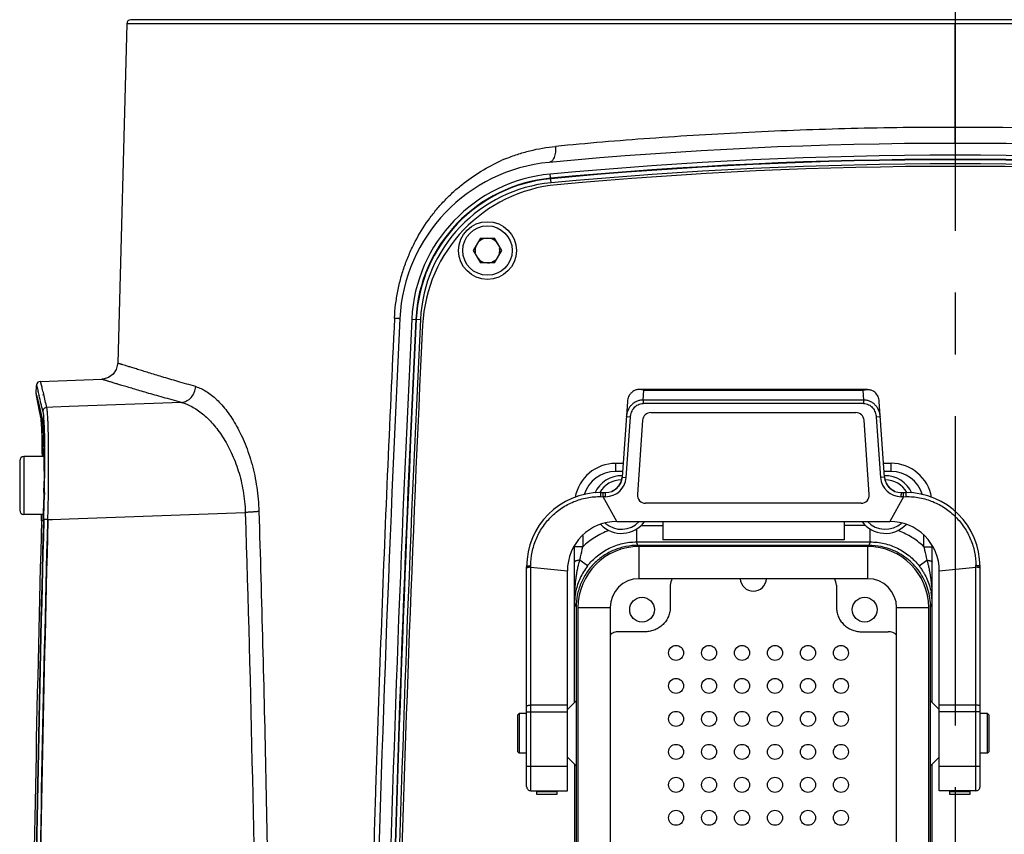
# Model space of a CAD drawing. Header units: millimetres. Extents: x 5828 to 6704, y 123 to 421.
# Tile 72 of 256: x 6335.2 to 6341.17, y 230.68 to 235.62. Entities that reach past the tile are written whole.
import ezdxf

# ---------------------------------------------------------------- set-up
doc = ezdxf.new("R2010")
doc.units = ezdxf.units.MM
doc.linetypes.add('CENTER', pattern=[0.6, 0.375, -0.075, 0.075, -0.075])
for name, color, linetype in [('中心线', 7, 'Continuous'), ('外形图', 7, 'Continuous'), ('尺寸标注', 7, 'Continuous')]:
    doc.layers.add(name, color=color, linetype=linetype)
doc.styles.add('微软雅黑', font='msyh.ttc', dxfattribs={"height": 1.5})
doc.dimstyles.new('尺寸标注_1_20比例', dxfattribs={"dimtxt": 1.5, "dimasz": 1.25, "dimexe": 0.5, "dimexo": 0.4, "dimgap": 0.5, "dimtad": 1, "dimdec": 1, "dimlfac": 20, "dimdsep": 46, "dimtxsty": '微软雅黑', "dimcen": 0.09, "dimadec": 0, "dimazin": 0, "dimtp": 0.01, "dimtm": 0.01, "dimtfac": 1, "dimtdec": 1, "dimtofl": 0, "dimtmove": 0, "dimatfit": 3, "dimfxl": 1, "dimtolj": 1, "dimarcsym": 0})

# ---------------------------------------------------------------- blocks, each defined once
blk = doc.blocks.new('*D1070')
at = {"layer": 'Defpoints', "color": 0}
for p in [(6340.876, 234.8693), (6346.4981, 225.3693), (6353.0302, 225.3693)]:
    blk.add_point(p, dxfattribs=at)
at = {"layer": '尺寸标注', "color": 0, "lineweight": -2}
for p, q in [((6341.276, 234.8693), (6353.5302, 234.8693)), ((6353.0302, 233.6193), (6353.0302, 226.6193)), ((6346.8981, 225.3693), (6353.5302, 225.3693))]:
    blk.add_line(p, q, dxfattribs=at)
at = {"layer": '尺寸标注', "color": 0}
for points in [[(6353.2385, 233.6193), (6352.8218, 233.6193), (6353.0302, 234.8693)], [(6352.8218, 226.6193), (6353.2385, 226.6193), (6353.0302, 225.3693)]]:
    blk.add_solid(points, dxfattribs=at)
at = {"layer": '尺寸标注', "color": 0, "insert": (6351.7564, 230.1193), "char_height": 1.5, "attachment_point": 5, "rotation": 90, "style": '微软雅黑'}
blk.add_mtext('\\A1;\\A1;{\\fAlibaba PuHuiTi 3.0 55 Regular|b0|i0|c134|p18;190}', dxfattribs=at)

msp = doc.modelspace()

# ---------------------------------------------------------------- linework, layer by layer
at = {"layer": '中心线', "linetype": 'CENTER', "ltscale": 5}
msp.add_line((6340.876, 281.2143), (6340.876, 224.7506), dxfattribs=at)
at = {"layer": '外形图', "linetype": 'ByBlock'}
for p, q in [((6335.8506, 235.5951), (6335.7957, 233.5362)), ((6345.9014, 235.5951), (6335.8506, 235.5951)), ((6345.8764, 235.6193), (6335.8756, 235.6193)), ((6340.876, 234.8693), (6340.876, 235.5951)), ((6338.4244, 234.6302), (6338.4195, 234.6826)), ((6337.9952, 234.2943), (6337.9519, 234.2193)), ((6337.9952, 234.2943), (6338.0818, 234.2943)), ((6338.1251, 234.2193), (6338.0818, 234.2943)), ((6337.9519, 234.2193), (6337.9952, 234.1443)), ((6338.0818, 234.1443), (6338.1251, 234.2193)), ((6338.0818, 234.1443), (6337.9952, 234.1443)), ((6337.5791, 233.8039), (6337.6317, 233.8013)), ((6335.3009, 233.3511), (6335.3026, 233.4008)), ((6335.3268, 233.4255), (6335.6992, 233.4385)), ((6335.3035, 233.3301), (6335.3076, 233.3076)), ((6335.3045, 233.3274), (6335.3046, 233.3267)), ((6335.3051, 233.3346), (6335.3061, 233.3309)), ((6335.3061, 233.3309), (6335.3073, 233.3262)), ((6335.3073, 233.3262), (6335.3088, 233.3205)), ((6335.3083, 233.3267), (6335.3081, 233.3275)), ((6335.3186, 233.3419), (6335.3189, 233.3408)), ((6335.3407, 233.3466), (6335.341, 233.3453)), ((6335.341, 233.3453), (6335.3418, 233.3412)), ((6335.347, 233.3477), (6335.3467, 233.349)), ((6340.3428, 233.3764), (6338.9592, 233.3764)), ((6338.986, 233.3726), (6338.9592, 233.3764)), ((6338.9819, 233.3128), (6338.986, 233.3726)), ((6338.986, 233.3726), (6340.316, 233.3726)), ((6340.316, 233.3726), (6340.3428, 233.3764)), ((6340.316, 233.3726), (6340.3201, 233.3128)), ((6335.3076, 233.3076), (6335.3112, 233.2883)), ((6335.3088, 233.3205), (6335.3115, 233.3098)), ((6335.3112, 233.2883), (6335.3198, 233.2444)), ((6335.3115, 233.3098), (6335.3148, 233.2963)), ((6335.3148, 233.2963), (6335.3273, 233.2438)), ((6335.4013, 233.2696), (6335.3656, 233.2683)), ((6335.5021, 233.2732), (6335.4013, 233.2696)), ((6336.1818, 233.2975), (6335.5021, 233.2732)), ((6338.8869, 233.3039), (6338.8548, 232.8444)), ((6340.3201, 233.3128), (6338.9819, 233.3128)), ((6338.9819, 233.3128), (6338.9819, 233.2916)), ((6340.3201, 233.2916), (6338.9819, 233.2916)), ((6340.3201, 233.3128), (6340.3201, 233.2916)), ((6340.4472, 232.8444), (6340.4151, 233.3039)), ((6335.3198, 233.2444), (6335.331, 233.1885)), ((6335.3273, 233.2438), (6335.3402, 233.188)), ((6338.8797, 232.8427), (6338.9053, 233.2084)), ((6338.9053, 233.2084), (6338.8804, 233.2102)), ((6339.0291, 233.2364), (6340.2729, 233.2364)), ((6340.4216, 233.2102), (6340.3967, 233.2084)), ((6340.3967, 233.2084), (6340.4223, 232.8427)), ((6335.331, 233.1885), (6335.3305, 233.1942)), ((6335.3312, 233.1877), (6335.331, 233.1885)), ((6335.3312, 233.1877), (6335.3328, 233.1747)), ((6335.3328, 233.1747), (6335.3355, 233.1333)), ((6335.3402, 233.188), (6335.3396, 233.1944)), ((6335.3404, 233.1872), (6335.3402, 233.188)), ((6335.3404, 233.1872), (6335.3423, 233.1738)), ((6335.3423, 233.1738), (6335.3454, 233.132)), ((6338.9792, 233.1899), (6338.9477, 232.7399)), ((6340.3543, 232.7399), (6340.3228, 233.1899)), ((6335.3493, 232.9693), (6335.2262, 232.9693)), ((6335.2262, 232.9693), (6335.2262, 232.6193)), ((6335.3386, 232.9708), (6335.3386, 232.9793)), ((6335.3493, 232.9724), (6335.3494, 232.8532)), ((6335.2012, 232.9443), (6335.2012, 232.6444)), ((6338.8162, 232.9289), (6338.8607, 232.9289)), ((6340.4413, 232.9289), (6340.4859, 232.9289)), ((6340.486, 232.8789), (6340.486, 232.9289)), ((6335.3494, 232.8532), (6335.3477, 232.7092)), ((6335.3495, 232.8596), (6335.3493, 232.8388)), ((6335.3495, 232.8818), (6335.3495, 232.8694)), ((6335.3495, 232.8694), (6335.3495, 232.8596)), ((6335.3521, 232.8606), (6335.352, 232.8393)), ((6335.3522, 232.8703), (6335.3521, 232.8606)), ((6335.3523, 232.8814), (6335.3522, 232.8703)), ((6335.3523, 232.894), (6335.3523, 232.8814)), ((6338.8572, 232.8789), (6338.816, 232.8789)), ((6340.486, 232.8789), (6340.4448, 232.8789)), ((6335.3493, 232.8388), (6335.3492, 232.8208)), ((6338.8413, 232.8029), (6338.837, 232.7956)), ((6338.8509, 232.8268), (6338.8488, 232.8199)), ((6338.8548, 232.8444), (6338.8797, 232.8427)), ((6340.4472, 232.8444), (6340.4223, 232.8427)), ((6340.4662, 232.7939), (6340.4624, 232.7998)), ((6335.348, 232.729), (6335.3479, 232.7193)), ((6335.3484, 232.7516), (6335.348, 232.729)), ((6335.3505, 232.7294), (6335.3504, 232.7196)), ((6335.3508, 232.7459), (6335.3505, 232.7294)), ((6335.3509, 232.751), (6335.3508, 232.7459)), ((6338.726, 232.7514), (6338.755, 232.7514)), ((6338.7264, 232.7268), (6338.7399, 232.7265)), ((6338.7399, 232.7264), (6338.7399, 232.7514)), ((6338.7551, 232.7264), (6338.7399, 232.7264)), ((6338.8232, 232.5764), (6338.7399, 232.7264)), ((6338.755, 232.7264), (6338.755, 232.7514)), ((6338.8254, 232.7812), (6338.8207, 232.7766)), ((6340.5621, 232.7264), (6340.4788, 232.5764)), ((6340.4845, 232.7739), (6340.4796, 232.7782)), ((6340.5002, 232.7633), (6340.4949, 232.7664)), ((6340.5621, 232.7264), (6340.5469, 232.7264)), ((6340.547, 232.7514), (6340.576, 232.7514)), ((6340.547, 232.7514), (6340.547, 232.7389)), ((6340.5621, 232.7264), (6340.5621, 232.7514)), ((6340.5621, 232.7265), (6340.5756, 232.7267)), ((6335.3477, 232.7092), (6335.3448, 232.5815)), ((6335.3478, 232.715), (6335.3477, 232.7079)), ((6335.3479, 232.7193), (6335.3478, 232.715)), ((6335.3504, 232.7196), (6335.3502, 232.7081)), ((6340.3044, 232.6864), (6338.9976, 232.6864)), ((6335.3457, 232.6193), (6335.2262, 232.6193)), ((6335.3342, 232.6193), (6335.3334, 232.5811)), ((6335.5006, 232.5925), (6336.5694, 232.631)), ((6335.3474, 232.5865), (6335.3473, 232.5815)), ((6335.3722, 232.581), (6335.3724, 232.5878)), ((6335.3723, 232.5878), (6335.4006, 232.5889)), ((6335.4006, 232.5889), (6335.5006, 232.5925)), ((6338.8232, 232.5764), (6340.4788, 232.5764)), ((6338.9716, 232.552), (6339.101, 232.552)), ((6339.101, 232.5764), (6339.101, 232.4654)), ((6340.201, 232.5764), (6340.201, 232.4654)), ((6340.3304, 232.552), (6340.201, 232.552)), ((6338.616, 232.4914), (6338.616, 232.4224)), ((6338.942, 232.5294), (6338.942, 232.4521)), ((6340.36, 232.4521), (6340.36, 232.5294)), ((6340.686, 232.4224), (6340.686, 232.4929)), ((6338.566, 231.4787), (6338.566, 232.4287)), ((6338.942, 232.4521), (6340.36, 232.4521)), ((6338.9509, 232.4314), (6338.942, 232.4521)), ((6340.3511, 232.4314), (6338.9509, 232.4314)), ((6340.201, 232.4654), (6339.101, 232.4654)), ((6340.36, 232.4521), (6340.3511, 232.4314)), ((6340.736, 231.4787), (6340.736, 232.4302)), ((6338.616, 232.4224), (6338.566, 232.4224)), ((6340.3448, 232.4239), (6338.9573, 232.4239)), ((6338.9573, 232.4239), (6338.9573, 232.2289)), ((6340.3448, 232.2289), (6340.3448, 232.4239)), ((6340.686, 232.4224), (6340.736, 232.4224)), ((6338.6452, 232.3061), (6338.5993, 232.3415)), ((6340.6568, 232.3061), (6340.7027, 232.3415)), ((6338.276, 230.9682), (6338.276, 232.3014)), ((6338.301, 232.2988), (6338.5232, 232.2764)), ((6338.301, 231.4624), (6338.301, 232.2988)), ((6338.5232, 230.9432), (6338.5232, 232.2764)), ((6340.7788, 232.2764), (6341.001, 232.2988)), ((6340.7788, 230.9432), (6340.7788, 232.2764)), ((6341.001, 231.4624), (6341.001, 232.2988)), ((6341.026, 230.9682), (6341.026, 232.3014)), ((6340.3448, 232.2289), (6338.9573, 232.2289)), ((6339.1473, 232.1889), (6339.1473, 232.0576)), ((6340.1548, 232.1889), (6340.1548, 232.0576)), ((6338.5678, 232.113), (6338.566, 232.0797)), ((6338.566, 232.0797), (6338.576, 232.0564)), ((6340.726, 232.0564), (6340.736, 232.0797)), ((6338.576, 232.0564), (6338.576, 230.1851)), ((6338.5873, 232.0539), (6338.7823, 232.0539)), ((6338.5873, 232.0539), (6338.5873, 228.1539)), ((6338.7823, 232.0539), (6338.7823, 228.1539)), ((6340.5198, 232.0539), (6340.7148, 232.0539)), ((6340.5198, 228.1539), (6340.5198, 232.0539)), ((6340.7148, 228.1539), (6340.7148, 232.0539)), ((6340.726, 228.1513), (6340.726, 232.0564)), ((6338.9973, 231.9076), (6338.8335, 231.9076)), ((6340.3047, 231.9076), (6340.4685, 231.9076)), ((6338.5259, 231.4386), (6338.5737, 231.4864)), ((6340.7761, 231.4386), (6340.7283, 231.4864)), ((6338.276, 231.4211), (6338.5232, 231.4211)), ((6338.5232, 231.4624), (6338.301, 231.4624)), ((6338.301, 231.4211), (6338.301, 231.4624)), ((6338.301, 230.9432), (6338.301, 231.4211)), ((6341.001, 231.4624), (6340.7788, 231.4624)), ((6341.026, 231.4211), (6340.7788, 231.4211)), ((6341.001, 231.4211), (6341.001, 231.4624)), ((6341.001, 230.9432), (6341.001, 231.4211)), ((6338.221, 231.4014), (6338.231, 231.4114)), ((6338.221, 231.4014), (6338.221, 231.1814)), ((6338.276, 231.4114), (6338.231, 231.4114)), ((6338.231, 231.4114), (6338.231, 231.1714)), ((6341.071, 231.4114), (6341.026, 231.4114)), ((6341.081, 231.4014), (6341.071, 231.4114)), ((6341.071, 231.1714), (6341.071, 231.4114)), ((6341.081, 231.1814), (6341.081, 231.4014)), ((6338.221, 231.1814), (6338.231, 231.1714)), ((6341.081, 231.1814), (6341.071, 231.1714)), ((6338.276, 231.1714), (6338.231, 231.1714)), ((6338.5232, 231.1469), (6338.5737, 231.0964)), ((6340.7788, 231.1469), (6340.7283, 231.0964)), ((6341.071, 231.1714), (6341.026, 231.1714)), ((6338.276, 231.0914), (6338.5232, 231.0914)), ((6338.566, 231.104), (6338.566, 229.1037)), ((6340.736, 229.1037), (6340.736, 231.104)), ((6340.7788, 231.0914), (6341.026, 231.0913)), ((6338.301, 230.9432), (6338.5232, 230.9432)), ((6338.3358, 230.9432), (6338.3358, 230.9226)), ((6338.3358, 230.9386), (6338.4608, 230.9386)), ((6338.4608, 230.9226), (6338.4608, 230.9432)), ((6341.001, 230.9432), (6340.7788, 230.9432)), ((6340.8413, 230.9432), (6340.8413, 230.9226)), ((6340.8413, 230.9386), (6340.9663, 230.9386)), ((6340.9663, 230.9226), (6340.9663, 230.9432)), ((6338.3358, 230.9226), (6338.4608, 230.9226)), ((6340.8413, 230.9226), (6340.9663, 230.9226))]:
    msp.add_line(p, q, dxfattribs=at)
for points in [[(6335.7957, 233.5362), (6335.7954, 233.5306), (6335.7868, 233.4973), (6335.7676, 233.4689), (6335.7399, 233.4488), (6335.707, 233.4391), (6335.6992, 233.4385)], [(6335.3045, 233.41), (6335.3029, 233.4042), (6335.3026, 233.4011), (6335.3026, 233.4009)], [(6335.3267, 233.4255), (6335.312, 233.42), (6335.3045, 233.41)], [(6335.3009, 233.3511), (6335.3009, 233.3505), (6335.3009, 233.3483), (6335.301, 233.3465), (6335.3012, 233.3448), (6335.3014, 233.343), (6335.3017, 233.341), (6335.302, 233.3388), (6335.3024, 233.3362), (6335.3029, 233.3333), (6335.3035, 233.3301)], [(6335.3033, 233.3407), (6335.3033, 233.3407), (6335.3034, 233.3404), (6335.3035, 233.34), (6335.3038, 233.3393), (6335.304, 233.3384), (6335.3043, 233.3373), (6335.3047, 233.3361), (6335.3051, 233.3346)], [(6335.3355, 233.1333), (6335.3375, 233.067), (6335.3386, 232.9745), (6335.3385, 232.9693)], [(6335.3454, 233.132), (6335.3479, 233.0652), (6335.3493, 232.9724)], [(6338.837, 232.7956), (6338.8333, 232.7903), (6338.8293, 232.7854), (6338.8254, 232.7812)], [(6338.8488, 232.8199), (6338.8463, 232.8134), (6338.8436, 232.8071), (6338.8413, 232.8029)], [(6338.8541, 232.8416), (6338.8527, 232.8341), (6338.8509, 232.8268)], [(6340.4559, 232.8128), (6340.4533, 232.8196), (6340.4511, 232.8267), (6340.4493, 232.8339), (6340.4488, 232.8367)], [(6340.4624, 232.7998), (6340.4589, 232.8062), (6340.4559, 232.8128)], [(6340.4796, 232.7782), (6340.4748, 232.783), (6340.4704, 232.7882), (6340.4662, 232.7939)], [(6338.8059, 232.7657), (6338.8008, 232.7628), (6338.7956, 232.7603), (6338.793, 232.7591)], [(6338.8207, 232.7766), (6338.8205, 232.7765), (6338.8158, 232.7725), (6338.8109, 232.7689), (6338.8059, 232.7657)], [(6340.4949, 232.7664), (6340.4896, 232.7699), (6340.4845, 232.7739)], [(6340.509, 232.7591), (6340.5055, 232.7607), (6340.5002, 232.7633)]]:
    msp.add_lwpolyline(points, dxfattribs=at)
for centre, radius in [((6338.0385, 234.2193), 0.175), ((6338.0385, 234.2193), 0.15), ((6338.976, 232.0414), 0.075), ((6340.326, 232.0414), 0.075), ((6339.1823, 231.7789), 0.0456), ((6339.3823, 231.7789), 0.0456), ((6339.5823, 231.7789), 0.0456), ((6339.7823, 231.7789), 0.0456), ((6339.9823, 231.7789), 0.0456), ((6340.1823, 231.7789), 0.0456), ((6339.1823, 231.5789), 0.0456), ((6339.3823, 231.5789), 0.0456), ((6339.5823, 231.5789), 0.0456), ((6339.7823, 231.5789), 0.0456), ((6339.9823, 231.5789), 0.0456), ((6340.1823, 231.5789), 0.0456), ((6339.1823, 231.3789), 0.0456), ((6339.3823, 231.3789), 0.0456), ((6339.5823, 231.3789), 0.0456), ((6339.7823, 231.3789), 0.0456), ((6339.9823, 231.3789), 0.0456), ((6340.1823, 231.3789), 0.0456), ((6339.1823, 231.1789), 0.0456), ((6339.3823, 231.1789), 0.0456), ((6339.5823, 231.1789), 0.0456), ((6339.7823, 231.1789), 0.0456), ((6339.9823, 231.1789), 0.0456), ((6340.1823, 231.1789), 0.0456), ((6339.1823, 230.9789), 0.0456), ((6339.3823, 230.9789), 0.0456), ((6339.5823, 230.9789), 0.0456), ((6339.7823, 230.9789), 0.0456), ((6339.9823, 230.9789), 0.0456), ((6340.1823, 230.9789), 0.0456), ((6339.1823, 230.7789), 0.0456), ((6339.3823, 230.7789), 0.0456), ((6339.5823, 230.7789), 0.0456), ((6339.7823, 230.7789), 0.0456), ((6339.9823, 230.7789), 0.0456), ((6340.1823, 230.7789), 0.0456)]:
    msp.add_circle(centre, radius, dxfattribs=at)
for centre, radius, start, end in [((6335.8755, 235.5943), 0.025, 90, 178.2299), ((6340.8721, 209.3044), 25.6621, 87.41466, 89.99135), ((6340.876, 208.4631), 26.4062, 84.64752, 95.35248), ((6338.5533, 233.7999), 1.0567, 112.66784, 113.82966), ((6340.876, 208.4631), 26.3343, 84.64752, 95.35248), ((6340.876, 208.4631), 26.3093, 84.64752, 95.35248), ((6340.876, 208.4631), 26.3067, 84.64752, 95.35248), ((6338.506, 233.7585), 1, 95.35248, 177.19986), ((6340.876, 208.4631), 26.2817, 84.64752, 95.35248), ((6340.876, 208.4631), 26.2667, 84.725, 95.275), ((6338.506, 233.7585), 0.9281, 95.35248, 177.19986), ((6338.506, 233.7585), 0.9031, 95.35248, 177.19986), ((6338.506, 233.7585), 0.9004, 95.35248, 177.19986), ((6338.506, 233.7585), 0.8754, 95.35248, 177.19986), ((6338.5439, 233.7223), 0.9, 95.275, 177.21132), ((6338.0385, 234.2193), 0.075, 90, 130.00237), ((6338.0385, 234.2193), 0.075, 30, 70.00237), ((6338.0385, 234.2193), 0.075, 150, 190.00237), ((6338.0385, 234.2193), 0.075, 330, 10.00237), ((6338.0385, 234.2193), 0.075, 210, 250.00237), ((6338.0385, 234.2193), 0.075, 270, 310.00237), ((6510.0277, 225.3693), 172.7267, 177.199864, 180), ((6510.0277, 225.3693), 172.6548, 177.199864, 179.959524), ((6510.0277, 225.3693), 172.6298, 177.199864, 179.959524), ((6510.0277, 225.3693), 172.6272, 177.199864, 179.958649), ((6510.0277, 225.3693), 172.6022, 177.199864, 179.958649), ((6510.0277, 225.3693), 172.5872, 177.211319, 179.855727), ((6336.3539, 233.5167), 1.0664, 189.85842, 190.22008), ((6334.187, 233.043), 1.1566, 14.23622, 14.57691), ((6332.6719, 232.7081), 2.7215, 13.82243, 13.99127), ((6331.5076, 232.4216), 3.9206, 13.57721, 13.82328), ((6324.7037, 230.7906), 10.9172, 12.98944, 13.50881), ((6322.0875, 230.1938), 13.6294, 13.03694, 13.37945), ((6339.0291, 233.1864), 0.05, 90, 176), ((6340.2729, 233.1864), 0.05, 4, 90), ((6335.3572, 233.1942), 0.0268, 193.98066, 202.19754), ((6334.5927, 233.111), 0.743, 3.51867, 4.5964), ((6334.1791, 233.0858), 1.1574, 2.8561, 3.5073), ((6335.2269, 233.1698), 0.1153, 9.08536, 10.29396), ((6334.3669, 233.0862), 0.9797, 3.33397, 4.18588), ((6334.2871, 233.1261), 1.0621, 3.46117, 4.16556), ((6333.4031, 233.0491), 1.9344, 1.94699, 2.79787), ((6332.0226, 233.0037), 3.3156, 1.24316, 1.91978), ((6333.7633, 233.0506), 1.5844, 2.33501, 3.35057), ((6332.6449, 233.0028), 2.7037, 1.53085, 2.38025), ((6330.4224, 232.9699), 4.9161, 0.72502, 1.23313), ((6328.6755, 232.9489), 6.6631, 0.26121, 0.71499), ((6331.2369, 232.9623), 4.1123, 1.00186, 1.57182), ((6329.7012, 232.934), 5.6483, 0.45816, 1.01647), ((6335.2262, 232.9443), 0.025, 90, 180), ((6327.8696, 232.9171), 7.48, 0.1272, 0.47527), ((6326.1307, 232.9122), 9.2189, 359.81126, 0.13392), ((6338.8165, 232.6784), 0.25, 90.08125, 170.17973), ((6340.486, 232.6789), 0.25, 9.75262, 90.01627), ((6338.816, 232.6789), 0.2, 90, 162.59815), ((6338.851, 232.6789), 0.175, 88.28727, 156.75001), ((6340.451, 232.6789), 0.175, 23.22097, 91.70738), ((6340.486, 232.6789), 0.2, 17.33264, 90), ((6322.8803, 232.9306), 12.4693, 359.17763, 359.38099), ((6323.439, 232.9246), 11.9106, 359.38088, 359.50103), ((6321.6272, 232.965), 13.7254, 359.10666, 359.29475), ((6322.669, 232.9525), 12.6834, 359.29338, 359.48861), ((6320.8105, 232.9536), 14.5664, 359.20889, 359.37879), ((6338.851, 232.6789), 0.15, 89.9328, 151.33644), ((6338.755, 232.8514), 0.1, 270, 356.00027), ((6338.755, 232.8514), 0.125, 270.04152, 356.00081), ((6340.547, 232.8514), 0.125, 183.99962, 269.96604), ((6340.547, 232.8514), 0.1, 183.9994, 270), ((6340.451, 232.6789), 0.15, 28.69515, 89.9328), ((6321.4377, 232.9427), 13.9392, 358.54125, 359.218), ((6338.726, 232.3014), 0.45, 90.00002, 180.00001), ((6338.9976, 232.7364), 0.05, 176, 270), ((6340.3044, 232.7364), 0.05, 270, 4), ((6334.3607, 232.7448), 6.1863, 359.8289, 359.94461), ((6342.0833, 232.7265), 1.5077, 179.52214, 179.98962), ((6340.576, 232.3014), 0.45, 0.00003, 89.99999), ((6321.3559, 232.9553), 13.9939, 358.66588, 358.98715), ((6319.8895, 232.9944), 15.4633, 358.48853, 358.93923), ((6335.2262, 232.6443), 0.025, 180, 270), ((6318.4159, 233.033), 16.9235, 358.47028, 358.60095), ((6320.8173, 232.9672), 14.5327, 358.47937, 358.66832), ((6558.6929, 226.6347), 223.4386, 178.474986, 180.029582), ((6561.4504, 226.6409), 226.1836, 178.494952, 180.119551), ((6561.76, 226.6426), 226.4906, 178.497435, 180.119821), ((6561.1457, 226.6433), 225.8543, 178.494091, 180.053846), ((6561.9954, 226.6435), 226.701, 178.499192, 180.119895), ((6338.8232, 232.2764), 0.3, 89.99919, 180), ((6338.851, 232.6789), 0.175, 224.05295, 323.55639), ((6338.851, 232.6789), 0.15, 228.69936, 316.2236), ((6340.451, 232.6789), 0.175, 216.44361, 316.35866), ((6340.451, 232.6789), 0.15, 223.7873, 311.53772), ((6340.4788, 232.2764), 0.3, 0, 90.00014), ((6340.3609, 232.0786), 0.4732, 66.7546, 69.38834), ((6340.3511, 232.0565), 0.3748, 66.71818, 90.00108), ((6338.9573, 232.0539), 0.37, 90, 180), ((6340.3448, 232.0539), 0.37, 0, 90), ((6336.0531, 232.3221), 2.2481, 359.4076, 359.65525), ((6340.5734, 232.3004), 0.4276, 359.78907, 1.09118), ((6338.9573, 232.0539), 0.175, 90, 180), ((6339.2222, 232.1889), 0.075, 147.61335, 180.00634), ((6339.651, 232.2333), 0.0795, 183.43332, 356.56668), ((6340.3448, 232.0539), 0.175, 0, 90), ((6339.8347, 232.0775), 1.2687, 176.48741, 179.90663), ((6338.9346, 232.0768), 0.3687, 167.56514, 172.25346), ((6340.3685, 232.0769), 0.3675, 0.43625, 11.21354), ((6339.4767, 232.078), 1.2593, 0.07469, 2.85305), ((6338.9339, 232.0769), 0.3679, 172.25398, 174.36411), ((6340.4685, 231.8327), 0.075, 46.41705, 90.00774), ((6338.301, 230.9682), 0.025, 179.9923, 270), ((6341.001, 230.9682), 0.025, 270, 0.00063)]:
    msp.add_arc(centre, radius, start, end, dxfattribs=at)
msp.add_ellipse((6340.0797, 232.1888), major_axis=(0.0531, 0.0531), ratio=0.999315, start_param=-0.785056, end_param=-0.210415, dxfattribs=at)
for points, knots in [([(6340.876, 234.9665), (6340.6656, 234.9665), (6340.248, 234.9613), (6339.6301, 234.9385), (6339.0322, 234.902), (6338.6417, 234.8692), (6338.4515, 234.851)], [0, 0, 0, 0, 0.259953, 0.515899, 0.763834, 1, 1, 1, 1]), ([(6338.146, 234.7749), (6338.1702, 234.785), (6338.2194, 234.8034), (6338.3205, 234.8327), (6338.3989, 234.846), (6338.4515, 234.851)], [0, 0, 0, 0, 0.248714, 0.498209, 1, 1, 1, 1]), ([(6338.4515, 234.851), (6338.4518, 234.8452), (6338.452, 234.8335), (6338.4508, 234.8161), (6338.4478, 234.7994), (6338.4432, 234.7843), (6338.4379, 234.7735), (6338.4329, 234.7664), (6338.4281, 234.761), (6338.4216, 234.7562), (6338.4156, 234.7544), (6338.4128, 234.7542)], [0, 0, 0, 0, 0.154882, 0.31229, 0.465478, 0.607202, 0.731625, 0.786759, 0.837067, 0.924438, 1, 1, 1, 1]), ([(6337.4744, 233.8099), (6337.4758, 233.8373), (6337.4805, 233.8921), (6337.4935, 233.9732), (6337.5121, 234.0525), (6337.5362, 234.1294), (6337.5654, 234.2033), (6337.6101, 234.2968), (6337.6638, 234.384), (6337.7251, 234.4638), (6337.7741, 234.5194), (6337.8263, 234.5709), (6337.8995, 234.6339), (6337.9979, 234.7027), (6338.0828, 234.7472), (6338.1263, 234.7665)], [0, 0, 0, 0, 0.06768, 0.135139, 0.202017, 0.268104, 0.333301, 0.3975, 0.522961, 0.584441, 0.645179, 0.70527, 0.764817, 0.882764, 1, 1, 1, 1]), ([(6337.4744, 233.8099), (6337.459, 233.492), (6337.4301, 232.8561), (6337.3918, 231.9021), (6337.3641, 231.1069), (6337.3447, 230.4706), (6337.3315, 229.9934), (6337.3196, 229.5161), (6337.309, 229.0388), (6337.2995, 228.5615), (6337.2912, 228.0842), (6337.2842, 227.6069), (6337.2765, 226.9706), (6337.2729, 226.4934), (6337.2716, 226.1753)], [0, 0, 0, 0, 0.125007, 0.250017, 0.375029, 0.437537, 0.500044, 0.562551, 0.625057, 0.687561, 0.750062, 0.812559, 0.875049, 1, 1, 1, 1]), ([(6337.4744, 233.8099), (6337.4768, 233.8097), (6337.4814, 233.8095), (6337.4879, 233.8091), (6337.4928, 233.8087), (6337.4963, 233.8085), (6337.4986, 233.8083), (6337.5006, 233.8081), (6337.5023, 233.808), (6337.5038, 233.8079), (6337.505, 233.8078), (6337.5059, 233.8077), (6337.5066, 233.8076), (6337.5069, 233.8075), (6337.5071, 233.8075), (6337.5072, 233.8074), (6337.5072, 233.8074), (6337.5072, 233.8074)], [0, 0, 0, 0, 0.219299, 0.418041, 0.592289, 0.668997, 0.738107, 0.799205, 0.852202, 0.897089, 0.933856, 0.962496, 0.983009, 0.990223, 0.995418, 0.998623, 1, 1, 1, 1]), ([(6336.2689, 233.3942), (6336.2324, 233.4045), (6336.1642, 233.4242), (6336.0689, 233.4523), (6335.9982, 233.4736), (6335.9487, 233.4887), (6335.917, 233.4984), (6335.889, 233.507), (6335.8647, 233.5146), (6335.844, 233.521), (6335.8292, 233.5256), (6335.8191, 233.5288), (6335.813, 233.5307), (6335.8078, 233.5323), (6335.8036, 233.5337), (6335.8002, 233.5347), (6335.7981, 233.5354), (6335.7968, 233.5358), (6335.7962, 233.536), (6335.7958, 233.5361), (6335.7957, 233.5362)], [0, 0, 0, 0, 0.229974, 0.431399, 0.603459, 0.678221, 0.745334, 0.804705, 0.856285, 0.900036, 0.935919, 0.950897, 0.963895, 0.974906, 0.983926, 0.990951, 0.995974, 0.997734, 0.998992, 1, 1, 1, 1]), ([(6335.3026, 233.4009), (6335.3026, 233.401), (6335.3026, 233.4012), (6335.3027, 233.4013), (6335.3027, 233.4014), (6335.3028, 233.4014), (6335.3028, 233.4014), (6335.3029, 233.4013), (6335.303, 233.4011), (6335.3031, 233.401), (6335.3032, 233.4006), (6335.3035, 233.4001), (6335.3037, 233.3993), (6335.3041, 233.3984), (6335.3044, 233.3972), (6335.305, 233.3953), (6335.3058, 233.3924), (6335.3069, 233.3884), (6335.3077, 233.3855), (6335.3081, 233.384)], [0, 0, 0, 0, 0.018656, 0.024477, 0.028308, 0.031213, 0.03511, 0.041017, 0.049238, 0.059878, 0.072985, 0.106688, 0.15045, 0.204313, 0.268297, 0.342412, 0.521051, 0.740249, 1, 1, 1, 1]), ([(6335.3081, 233.384), (6335.3084, 233.3827), (6335.31, 233.3767), (6335.3115, 233.3708), (6335.3127, 233.3661)], [0, 0, 0, 0, 0.217642, 1, 1, 1, 1]), ([(6335.3321, 233.4081), (6335.3317, 233.4094), (6335.3311, 233.412), (6335.3301, 233.4155), (6335.3292, 233.4185), (6335.3285, 233.421), (6335.3279, 233.4229), (6335.3275, 233.4242), (6335.3272, 233.4249), (6335.327, 233.4252), (6335.3269, 233.4254), (6335.3268, 233.4255), (6335.3267, 233.4255)], [0, 0, 0, 0, 0.231258, 0.432053, 0.602379, 0.742239, 0.851654, 0.930687, 0.958871, 0.979581, 0.99301, 1, 1, 1, 1]), ([(6335.3467, 233.349), (6335.3439, 233.3606), (6335.3391, 233.3803), (6335.3342, 233.4), (6335.3321, 233.4081)], [0, 0, 0, 0, 0.587542, 1, 1, 1, 1]), ([(6336.1818, 233.2975), (6336.1446, 233.3079), (6336.075, 233.3274), (6335.991, 233.3515), (6335.9308, 233.369), (6335.8911, 233.3807), (6335.8552, 233.3914), (6335.8229, 233.401), (6335.7944, 233.4096), (6335.7697, 233.4171), (6335.7514, 233.4227), (6335.7386, 233.4266), (6335.7305, 233.429), (6335.7233, 233.4312), (6335.717, 233.4331), (6335.7117, 233.4348), (6335.7079, 233.4359), (6335.7053, 233.4367), (6335.7037, 233.4372), (6335.7024, 233.4376), (6335.7013, 233.4379), (6335.7004, 233.4382), (6335.6999, 233.4384), (6335.6995, 233.4385), (6335.6994, 233.4385), (6335.6993, 233.4385), (6335.6993, 233.4385), (6335.6992, 233.4385)], [0, 0, 0, 0, 0.229948, 0.431716, 0.521584, 0.603874, 0.678501, 0.745437, 0.804656, 0.856132, 0.899837, 0.918765, 0.935732, 0.950732, 0.963757, 0.974799, 0.983851, 0.987628, 0.990904, 0.993679, 0.995952, 0.997721, 0.998987, 0.99943, 0.999746, 0.999937, 1, 1, 1, 1]), ([(6336.1818, 233.2975), (6336.1929, 233.2987), (6336.2153, 233.3056), (6336.243, 233.3276), (6336.2623, 233.3583), (6336.268, 233.3821), (6336.2689, 233.3942)], [0, 0, 0, 0, 0.238897, 0.486808, 0.742201, 1, 1, 1, 1]), ([(6336.2689, 233.3942), (6336.2911, 233.3877), (6336.3242, 233.3718), (6336.3652, 233.3428), (6336.3971, 233.315), (6336.4286, 233.2822), (6336.4593, 233.2443), (6336.4891, 233.2015), (6336.5176, 233.154), (6336.5444, 233.102), (6336.5784, 233.0253), (6336.6062, 232.942), (6336.6274, 232.8536), (6336.6399, 232.7832), (6336.6484, 232.7108), (6336.6514, 232.6618), (6336.6522, 232.6372)], [0, 0, 0, 0, 0.077853, 0.121597, 0.168837, 0.219733, 0.274399, 0.33283, 0.394913, 0.460515, 0.529493, 0.676934, 0.754885, 0.835093, 0.917033, 1, 1, 1, 1]), ([(6335.3064, 233.3341), (6335.306, 233.3357), (6335.3052, 233.3386), (6335.3041, 233.3426), (6335.3033, 233.3455), (6335.3027, 233.3474), (6335.3023, 233.3486), (6335.302, 233.3495), (6335.3017, 233.3503), (6335.3015, 233.3508), (6335.3014, 233.3512), (6335.3013, 233.3514), (6335.3012, 233.3515), (6335.3011, 233.3516), (6335.3011, 233.3516), (6335.301, 233.3516), (6335.301, 233.3516), (6335.3009, 233.3514), (6335.3009, 233.3512), (6335.3009, 233.3511)], [0, 0, 0, 0, 0.259529, 0.478619, 0.657265, 0.731425, 0.795482, 0.849445, 0.893335, 0.927188, 0.94038, 0.951107, 0.959417, 0.965409, 0.969365, 0.972246, 0.975968, 0.981652, 1, 1, 1, 1]), ([(6335.3009, 233.3511), (6335.3009, 233.3508), (6335.3009, 233.3502), (6335.3011, 233.3483), (6335.3015, 233.3451), (6335.3023, 233.3401), (6335.303, 233.3362), (6335.3033, 233.3341)], [0, 0, 0, 0, 0.047412, 0.11687, 0.322323, 0.616691, 1, 1, 1, 1]), ([(6335.3046, 233.3267), (6335.306, 233.3192), (6335.3092, 233.3019), (6335.3178, 233.2577), (6335.3251, 233.221), (6335.3305, 233.1942)], [0, 0, 0, 0, 0.169163, 0.392286, 1, 1, 1, 1]), ([(6335.3396, 233.1944), (6335.3334, 233.2212), (6335.3249, 233.2579), (6335.3144, 233.3019), (6335.3102, 233.3193), (6335.3083, 233.3267)], [0, 0, 0, 0, 0.606774, 0.830134, 1, 1, 1, 1]), ([(6338.9208, 233.3646), (6338.9163, 233.3613), (6338.9081, 233.3539), (6338.8981, 233.341), (6338.891, 233.3268), (6338.8884, 233.3166), (6338.8877, 233.3115)], [0, 0, 0, 0, 0.260163, 0.512833, 0.758842, 1, 1, 1, 1]), ([(6338.9592, 233.3764), (6338.9559, 233.3764), (6338.9491, 233.376), (6338.9392, 233.374), (6338.9296, 233.3703), (6338.9236, 233.3667), (6338.9208, 233.3646)], [0, 0, 0, 0, 0.246135, 0.492135, 0.742391, 1, 1, 1, 1]), ([(6340.3428, 233.3764), (6340.3461, 233.3764), (6340.3529, 233.376), (6340.3628, 233.374), (6340.3725, 233.3703), (6340.3784, 233.3667), (6340.3812, 233.3646)], [0, 0, 0, 0, 0.246106, 0.492086, 0.742366, 1, 1, 1, 1]), ([(6340.4144, 233.3115), (6340.4129, 233.3217), (6340.4049, 233.3422), (6340.39, 233.3581), (6340.3812, 233.3646)], [0, 0, 0, 0, 0.487068, 1, 1, 1, 1]), ([(6335.3656, 233.2683), (6335.3641, 233.2683), (6335.3611, 233.2678), (6335.3552, 233.2659), (6335.3484, 233.2615), (6335.344, 233.2548), (6335.342, 233.2489), (6335.3416, 233.2459), (6335.3415, 233.2445)], [0, 0, 0, 0, 0.118999, 0.24461, 0.501833, 0.757907, 0.882347, 1, 1, 1, 1]), ([(6335.3761, 232.7956), (6335.3765, 232.8256), (6335.3769, 232.8836), (6335.377, 232.9668), (6335.3765, 233.0423), (6335.3754, 233.1089), (6335.374, 233.1581), (6335.3726, 233.1921), (6335.3714, 233.2133), (6335.3702, 233.2315), (6335.3689, 233.2466), (6335.3674, 233.2586), (6335.3663, 233.2655), (6335.3656, 233.2683)], [0, 0, 0, 0, 0.190227, 0.367188, 0.527821, 0.669251, 0.789025, 0.84012, 0.88507, 0.923672, 0.955763, 0.981232, 1, 1, 1, 1]), ([(6336.1818, 233.2975), (6336.204, 233.2921), (6336.2371, 233.2787), (6336.2788, 233.2533), (6336.3109, 233.2292), (6336.3427, 233.2006), (6336.3854, 233.1553), (6336.4247, 233.1024), (6336.4602, 233.0431), (6336.4946, 232.9757), (6336.523, 232.9021), (6336.5445, 232.8236), (6336.5615, 232.7396), (6336.5681, 232.6747), (6336.5694, 232.631)], [0, 0, 0, 0, 0.083783, 0.129859, 0.178979, 0.231273, 0.286776, 0.407348, 0.472463, 0.540586, 0.685093, 0.761251, 0.839476, 1, 1, 1, 1]), ([(6338.9819, 233.3128), (6338.975, 233.3129), (6338.9613, 233.3113), (6338.9419, 233.3048), (6338.9245, 233.2943), (6338.9096, 233.2809), (6338.8977, 233.2652), (6338.8887, 233.2478), (6338.8828, 233.2293), (6338.8808, 233.2166), (6338.8804, 233.2102)], [0, 0, 0, 0, 0.129676, 0.258322, 0.385339, 0.510812, 0.634397, 0.756831, 0.878666, 1, 1, 1, 1]), ([(6338.8877, 233.3115), (6338.8876, 233.3109), (6338.8874, 233.3096), (6338.8873, 233.3077), (6338.8871, 233.3058), (6338.8869, 233.3045), (6338.8869, 233.3039)], [0, 0, 0, 0, 0.25, 0.499998, 0.750012, 1, 1, 1, 1]), ([(6338.9053, 233.2084), (6338.906, 233.2187), (6338.9094, 233.2342), (6338.9185, 233.2528), (6338.9275, 233.2655), (6338.9386, 233.2764), (6338.9517, 233.2849), (6338.9664, 233.2903), (6338.9767, 233.2916), (6338.9819, 233.2916)], [0, 0, 0, 0, 0.249884, 0.374969, 0.499951, 0.625229, 0.750259, 0.875201, 1, 1, 1, 1]), ([(6340.4216, 233.2102), (6340.4212, 233.2166), (6340.4193, 233.2293), (6340.4133, 233.2478), (6340.4043, 233.2652), (6340.3924, 233.2809), (6340.3775, 233.2943), (6340.3601, 233.3048), (6340.3407, 233.3113), (6340.327, 233.3129), (6340.3201, 233.3128)], [0, 0, 0, 0, 0.121334, 0.243169, 0.365603, 0.489188, 0.614661, 0.741678, 0.870324, 1, 1, 1, 1]), ([(6340.3201, 233.2916), (6340.3253, 233.2916), (6340.3356, 233.2903), (6340.3503, 233.2849), (6340.3634, 233.2764), (6340.3745, 233.2655), (6340.3835, 233.2528), (6340.3926, 233.2341), (6340.396, 233.2187), (6340.3967, 233.2084)], [0, 0, 0, 0, 0.124798, 0.24974, 0.37477, 0.500048, 0.62503, 0.750116, 1, 1, 1, 1]), ([(6340.4151, 233.3039), (6340.4151, 233.3045), (6340.4149, 233.3058), (6340.4148, 233.3077), (6340.4146, 233.3096), (6340.4144, 233.3109), (6340.4144, 233.3115)], [0, 0, 0, 0, 0.249989, 0.500002, 0.75, 1, 1, 1, 1]), ([(6335.3415, 233.2445), (6335.3421, 233.2422), (6335.343, 233.2368), (6335.3442, 233.2276), (6335.3454, 233.2162), (6335.3461, 233.2078), (6335.3464, 233.2033)], [0, 0, 0, 0, 0.170888, 0.394966, 0.671605, 1, 1, 1, 1]), ([(6335.3334, 233.1706), (6335.3331, 233.1741), (6335.3325, 233.1805), (6335.3317, 233.1868), (6335.3313, 233.1896)], [0, 0, 0, 0, 0.558572, 1, 1, 1, 1]), ([(6335.3424, 233.1724), (6335.3413, 233.1731), (6335.3391, 233.1746), (6335.3354, 233.1782), (6335.3334, 233.1817), (6335.3324, 233.1841)], [0, 0, 0, 0, 0.251198, 0.502049, 1, 1, 1, 1]), ([(6335.3396, 233.1944), (6335.3397, 233.1941), (6335.34, 233.1928), (6335.3402, 233.1915), (6335.3404, 233.1904)], [0, 0, 0, 0, 0.227383, 1, 1, 1, 1]), ([(6335.3408, 233.188), (6335.3412, 233.1855), (6335.342, 233.1799), (6335.3426, 233.1743), (6335.3429, 233.1713)], [0, 0, 0, 0, 0.450009, 1, 1, 1, 1]), ([(6335.3429, 233.1713), (6335.343, 233.1702), (6335.3434, 233.1657), (6335.3437, 233.1612), (6335.344, 233.1577)], [0, 0, 0, 0, 0.233205, 1, 1, 1, 1]), ([(6335.3473, 233.1903), (6335.3478, 233.182), (6335.3487, 233.1641), (6335.3503, 233.1235), (6335.3517, 233.0639), (6335.3525, 232.983), (6335.3525, 232.9249), (6335.3523, 232.894)], [0, 0, 0, 0, 0.083965, 0.181074, 0.412015, 0.687182, 1, 1, 1, 1]), ([(6338.816, 232.8789), (6338.816, 232.8821), (6338.816, 232.8885), (6338.816, 232.8978), (6338.816, 232.9051), (6338.816, 232.9105), (6338.816, 232.9141), (6338.816, 232.9174), (6338.816, 232.9203), (6338.816, 232.9228), (6338.816, 232.9247), (6338.816, 232.9259), (6338.816, 232.9267), (6338.816, 232.9273), (6338.8161, 232.9279), (6338.8161, 232.9283), (6338.8161, 232.9286), (6338.8161, 232.9288), (6338.8161, 232.9288), (6338.8161, 232.9289), (6338.8161, 232.9289)], [0, 0, 0, 0, 0.194649, 0.382608, 0.555529, 0.634306, 0.706966, 0.772797, 0.831223, 0.881702, 0.923694, 0.941346, 0.956719, 0.969791, 0.98054, 0.988945, 0.994986, 0.99865, 0.999596, 1, 1, 1, 1]), ([(6338.3011, 232.3086), (6338.3012, 232.3357), (6338.3069, 232.3903), (6338.3309, 232.4689), (6338.3697, 232.5417), (6338.4222, 232.6061), (6338.4867, 232.6593), (6338.5609, 232.699), (6338.6419, 232.7229), (6338.6983, 232.7274), (6338.7264, 232.7268)], [0, 0, 0, 0, 0.12311, 0.246359, 0.370021, 0.494508, 0.620009, 0.746129, 0.872713, 1, 1, 1, 1]), ([(6338.726, 232.7512), (6338.726, 232.7512), (6338.726, 232.7513), (6338.726, 232.7514), (6338.726, 232.7514)], [0, 0, 0, 0, 0.7427, 1, 1, 1, 1]), ([(6338.7264, 232.7268), (6338.7264, 232.7296), (6338.7264, 232.735), (6338.7263, 232.7414), (6338.7262, 232.7459), (6338.7262, 232.7483), (6338.7261, 232.75), (6338.7261, 232.7509), (6338.726, 232.7512)], [0, 0, 0, 0, 0.344064, 0.664906, 0.793003, 0.89214, 0.961412, 1, 1, 1, 1]), ([(6340.5756, 232.7268), (6340.6037, 232.7274), (6340.6601, 232.7229), (6340.7411, 232.699), (6340.8153, 232.6593), (6340.8798, 232.6061), (6340.9323, 232.5417), (6340.9711, 232.4689), (6340.9951, 232.3903), (6341.0008, 232.3357), (6341.0009, 232.3086)], [0, 0, 0, 0, 0.127287, 0.253871, 0.379991, 0.505493, 0.629979, 0.753641, 0.87689, 1, 1, 1, 1]), ([(6340.576, 232.7514), (6340.576, 232.7514), (6340.576, 232.7513), (6340.576, 232.7512), (6340.5759, 232.7509), (6340.5759, 232.7505), (6340.5759, 232.7501), (6340.5759, 232.7495), (6340.5758, 232.7489), (6340.5758, 232.7479), (6340.5758, 232.7463), (6340.5757, 232.7442), (6340.5757, 232.7418), (6340.5757, 232.74), (6340.5757, 232.7391)], [0, 0, 0, 0, 0.004397, 0.016786, 0.037275, 0.06581, 0.102322, 0.146734, 0.198968, 0.258946, 0.401816, 0.574708, 0.776061, 1, 1, 1, 1]), ([(6336.6522, 232.6372), (6336.6496, 232.6368), (6336.6441, 232.636), (6336.6317, 232.6347), (6336.6142, 232.6332), (6336.5922, 232.6318), (6336.577, 232.6312), (6336.5694, 232.631)], [0, 0, 0, 0, 0.09325, 0.20137, 0.450926, 0.725529, 1, 1, 1, 1]), ([(6336.5694, 232.631), (6336.6027, 231.5552), (6336.6542, 229.4014), (6336.6326, 227.2464), (6336.5955, 226.1691)], [0, 0, 0, 0, 0.499616, 1, 1, 1, 1]), ([(6336.6522, 232.6372), (6336.6602, 232.3682), (6336.6754, 231.8299), (6336.6945, 231.0223), (6336.7067, 230.3488), (6336.7134, 229.8097), (6336.7167, 229.4053), (6336.7184, 229.0007), (6336.7184, 228.4612), (6336.7148, 227.9216), (6336.7071, 227.3819), (6336.6963, 226.8423), (6336.6848, 226.4376), (6336.6756, 226.1678)], [0, 0, 0, 0, 0.124778, 0.249642, 0.374579, 0.437073, 0.499583, 0.562106, 0.62464, 0.749734, 0.812293, 0.874859, 1, 1, 1, 1]), ([(6335.3365, 232.58), (6335.3361, 232.5801), (6335.3353, 232.5802), (6335.3343, 232.5805), (6335.3337, 232.5807), (6335.3334, 232.581), (6335.3334, 232.5811)], [0, 0, 0, 0, 0.408487, 0.708915, 0.902514, 1, 1, 1, 1]), ([(6335.3447, 232.579), (6335.3432, 232.5792), (6335.3404, 232.5794), (6335.3377, 232.5798), (6335.3365, 232.58)], [0, 0, 0, 0, 0.570414, 1, 1, 1, 1]), ([(6335.3724, 232.5878), (6335.3709, 232.5879), (6335.3679, 232.5879), (6335.3635, 232.5879), (6335.3592, 232.5879), (6335.3554, 232.5878), (6335.3526, 232.5876), (6335.3508, 232.5874), (6335.3497, 232.5872), (6335.3488, 232.5871), (6335.3482, 232.5869), (6335.3477, 232.5868), (6335.3475, 232.5866), (6335.3474, 232.5865)], [0, 0, 0, 0, 0.177015, 0.357757, 0.531004, 0.685557, 0.811892, 0.863441, 0.90702, 0.942482, 0.969719, 0.988736, 1, 1, 1, 1]), ([(6338.7745, 232.5215), (6338.7598, 232.516), (6338.731, 232.5035), (6338.6899, 232.4805), (6338.6513, 232.4536), (6338.6274, 232.4332), (6338.616, 232.4224)], [0, 0, 0, 0, 0.249983, 0.5, 0.750018, 1, 1, 1, 1]), ([(6340.686, 232.4224), (6340.6759, 232.4319), (6340.6549, 232.4501), (6340.6212, 232.4745), (6340.5855, 232.4959), (6340.5604, 232.5079), (6340.5477, 232.5134)], [0, 0, 0, 0, 0.24999, 0.499996, 0.750018, 1, 1, 1, 1]), ([(6338.9509, 232.4314), (6338.9264, 232.4314), (6338.8895, 232.4277), (6338.8419, 232.4158), (6338.8072, 232.4034), (6338.7739, 232.3876), (6338.7318, 232.3624), (6338.6841, 232.3232), (6338.645, 232.2755), (6338.6197, 232.2334), (6338.604, 232.2001), (6338.5916, 232.1654), (6338.5797, 232.1178), (6338.576, 232.0809), (6338.576, 232.0564)], [0, 0, 0, 0, 0.124886, 0.187473, 0.250018, 0.312543, 0.37507, 0.5, 0.62493, 0.687457, 0.749982, 0.812527, 0.875114, 1, 1, 1, 1]), ([(6338.6452, 232.3061), (6338.6626, 232.3287), (6338.7027, 232.37), (6338.7752, 232.4165), (6338.8563, 232.4455), (6338.9135, 232.4521), (6338.942, 232.4521)], [0, 0, 0, 0, 0.249999, 0.5, 0.75, 1, 1, 1, 1]), ([(6340.36, 232.4521), (6340.3885, 232.4521), (6340.4457, 232.4455), (6340.5268, 232.4165), (6340.5993, 232.37), (6340.6394, 232.3287), (6340.6568, 232.3061)], [0, 0, 0, 0, 0.25, 0.5, 0.750001, 1, 1, 1, 1]), ([(6338.5993, 232.3415), (6338.6007, 232.3484), (6338.6063, 232.3753), (6338.6119, 232.4023), (6338.616, 232.4224)], [0, 0, 0, 0, 0.255571, 1, 1, 1, 1]), ([(6340.726, 232.0564), (6340.726, 232.0927), (6340.7153, 232.1656), (6340.6687, 232.2655), (6340.5954, 232.3479), (6340.5326, 232.3865), (6340.4993, 232.4008)], [0, 0, 0, 0, 0.25, 0.500001, 0.75, 1, 1, 1, 1]), ([(6340.686, 232.4224), (6340.6873, 232.4158), (6340.6929, 232.3888), (6340.6985, 232.3618), (6340.7027, 232.3415)], [0, 0, 0, 0, 0.244939, 1, 1, 1, 1]), ([(6338.2887, 232.3076), (6338.2897, 232.3078), (6338.2938, 232.3084), (6338.298, 232.3086), (6338.3011, 232.3086)], [0, 0, 0, 0, 0.248485, 1, 1, 1, 1]), ([(6338.5993, 232.3415), (6338.5971, 232.3412), (6338.5927, 232.3407), (6338.5863, 232.3396), (6338.5805, 232.3383), (6338.5754, 232.3367), (6338.5714, 232.3349), (6338.5688, 232.3332), (6338.5673, 232.3317), (6338.5664, 232.3304), (6338.566, 232.3293), (6338.566, 232.3286)], [0, 0, 0, 0, 0.181755, 0.356999, 0.518972, 0.661203, 0.778914, 0.872262, 0.9106, 0.944058, 1, 1, 1, 1]), ([(6338.5843, 232.2841), (6338.5861, 232.2934), (6338.5902, 232.3128), (6338.5959, 232.3318), (6338.5993, 232.3415)], [0, 0, 0, 0, 0.481939, 1, 1, 1, 1]), ([(6340.7027, 232.3415), (6340.7049, 232.3412), (6340.7093, 232.3407), (6340.7157, 232.3396), (6340.7215, 232.3383), (6340.7266, 232.3367), (6340.7306, 232.3349), (6340.7336, 232.3329), (6340.7355, 232.3309), (6340.736, 232.3293), (6340.736, 232.3286)], [0, 0, 0, 0, 0.181563, 0.356478, 0.518227, 0.660914, 0.779858, 0.873747, 0.944452, 1, 1, 1, 1]), ([(6340.7027, 232.3415), (6340.7054, 232.3337), (6340.7102, 232.3185), (6340.7138, 232.303), (6340.7154, 232.2955)], [0, 0, 0, 0, 0.516458, 1, 1, 1, 1]), ([(6341.0137, 232.3076), (6341.0116, 232.3079), (6341.0073, 232.3084), (6341.0031, 232.3086), (6341.0009, 232.3086)], [0, 0, 0, 0, 0.501231, 1, 1, 1, 1]), ([(6338.276, 232.3014), (6338.276, 232.3017), (6338.2762, 232.3023), (6338.2768, 232.3032), (6338.2778, 232.3041), (6338.2793, 232.305), (6338.2811, 232.3058), (6338.2843, 232.3068), (6338.2868, 232.3073), (6338.2887, 232.3076)], [0, 0, 0, 0, 0.059294, 0.130081, 0.219422, 0.33197, 0.46819, 0.62683, 1, 1, 1, 1]), ([(6338.2794, 232.2953), (6338.2789, 232.295), (6338.278, 232.2945), (6338.2769, 232.2936), (6338.2762, 232.2927), (6338.276, 232.292), (6338.276, 232.2917)], [0, 0, 0, 0, 0.326657, 0.595452, 0.814005, 1, 1, 1, 1]), ([(6338.301, 232.2988), (6338.2989, 232.2988), (6338.2947, 232.2987), (6338.2888, 232.298), (6338.2837, 232.2969), (6338.2807, 232.2959), (6338.2794, 232.2953)], [0, 0, 0, 0, 0.291719, 0.56742, 0.807629, 1, 1, 1, 1]), ([(6338.5684, 232.1553), (6338.569, 232.1659), (6338.5705, 232.1846), (6338.5732, 232.2112), (6338.5761, 232.2354), (6338.5791, 232.2556), (6338.582, 232.2718), (6338.5835, 232.28), (6338.5843, 232.2841)], [0, 0, 0, 0, 0.24641, 0.432218, 0.619249, 0.808224, 0.903733, 1, 1, 1, 1]), ([(6338.6452, 232.3061), (6338.6276, 232.2833), (6338.5984, 232.2354), (6338.5804, 232.1823), (6338.5746, 232.1561)], [0, 0, 0, 0, 0.518094, 1, 1, 1, 1]), ([(6340.6568, 232.3061), (6340.6616, 232.3), (6340.6706, 232.2875), (6340.6829, 232.2682), (6340.6939, 232.2485), (6340.7066, 232.2223), (6340.7193, 232.1892), (6340.7263, 232.162), (6340.729, 232.1484)], [0, 0, 0, 0, 0.132633, 0.26405, 0.392883, 0.518852, 0.763214, 1, 1, 1, 1]), ([(6340.7154, 232.2955), (6340.7168, 232.2889), (6340.7193, 232.2758), (6340.7228, 232.2562), (6340.7257, 232.2367), (6340.7289, 232.211), (6340.7321, 232.179), (6340.7338, 232.1534), (6340.7344, 232.1406)], [0, 0, 0, 0, 0.129321, 0.25658, 0.382342, 0.507008, 0.754339, 1, 1, 1, 1]), ([(6341.0134, 232.2979), (6341.0114, 232.2982), (6341.0073, 232.2987), (6341.0031, 232.2988), (6341.001, 232.2988)], [0, 0, 0, 0, 0.486114, 1, 1, 1, 1]), ([(6341.026, 232.2917), (6341.026, 232.292), (6341.0258, 232.2927), (6341.0251, 232.2936), (6341.024, 232.2945), (6341.0225, 232.2953), (6341.0207, 232.2961), (6341.0177, 232.2971), (6341.0152, 232.2976), (6341.0134, 232.2979)], [0, 0, 0, 0, 0.064777, 0.140909, 0.234584, 0.348493, 0.483353, 0.638133, 1, 1, 1, 1]), ([(6341.026, 232.3014), (6341.026, 232.3017), (6341.0259, 232.3023), (6341.0253, 232.3032), (6341.0243, 232.3041), (6341.0222, 232.3053), (6341.0186, 232.3066), (6341.0155, 232.3073), (6341.0137, 232.3076)], [0, 0, 0, 0, 0.059797, 0.130906, 0.220286, 0.332635, 0.626589, 1, 1, 1, 1]), ([(6339.1473, 232.0576), (6339.1473, 232.0478), (6339.1453, 232.0281), (6339.1367, 231.9998), (6339.1228, 231.9737), (6339.104, 231.9509), (6339.0812, 231.9321), (6339.0551, 231.9181), (6339.0267, 231.9096), (6339.0071, 231.9076), (6338.9973, 231.9076)], [0, 0, 0, 0, 0.124902, 0.250031, 0.375011, 0.5, 0.624989, 0.749969, 0.875098, 1, 1, 1, 1]), ([(6340.1548, 232.0576), (6340.1548, 232.0478), (6340.1567, 232.0281), (6340.1653, 231.9998), (6340.1792, 231.9737), (6340.198, 231.9509), (6340.2209, 231.9321), (6340.247, 231.9181), (6340.2753, 231.9096), (6340.2949, 231.9076), (6340.3047, 231.9076)], [0, 0, 0, 0, 0.124899, 0.250026, 0.375008, 0.5, 0.624992, 0.749974, 0.875101, 1, 1, 1, 1]), ([(6338.8335, 231.9076), (6338.8288, 231.9076), (6338.8193, 231.9067), (6338.8055, 231.9027), (6338.7928, 231.8962), (6338.7853, 231.8903), (6338.7819, 231.887)], [0, 0, 0, 0, 0.249468, 0.499979, 0.750052, 1, 1, 1, 1]), ([(6338.276, 231.4556), (6338.276, 231.4566), (6338.2773, 231.4579), (6338.279, 231.4588), (6338.2808, 231.4597), (6338.2835, 231.4605), (6338.2873, 231.4614), (6338.2916, 231.462), (6338.2962, 231.4624), (6338.2994, 231.4624), (6338.301, 231.4624)], [0, 0, 0, 0, 0.120573, 0.165532, 0.216966, 0.338526, 0.482523, 0.64506, 0.82005, 1, 1, 1, 1]), ([(6341.026, 231.4556), (6341.026, 231.4566), (6341.0247, 231.4579), (6341.023, 231.4588), (6341.0212, 231.4597), (6341.0185, 231.4605), (6341.0147, 231.4614), (6341.0105, 231.462), (6341.0058, 231.4624), (6341.0026, 231.4624), (6341.001, 231.4624)], [0, 0, 0, 0, 0.120572, 0.165531, 0.216965, 0.338525, 0.482522, 0.645059, 0.820049, 1, 1, 1, 1])]:
    msp.add_open_spline(points, degree=3, knots=knots, dxfattribs=at)

# ---------------------------------------------------------------- dimensions: what is measured, and where the dimension line sits
at = {"layer": '尺寸标注'}
dim = msp.add_linear_dim(base=(6353.0302, 225.3693), p1=(6340.876, 234.8693), p2=(6346.4981, 225.3693), angle=90, text='\\A1;{\\fAlibaba PuHuiTi 3.0 55 Regular|b0|i0|c134|p18;<>}', dimstyle='尺寸标注_1_20比例', dxfattribs=at)
dim.commit()
dim.dimension.update_dxf_attribs({"geometry": '*D1070', "text_midpoint": (6351.7564, 230.1193)})

doc.saveas('drawing.dxf')
